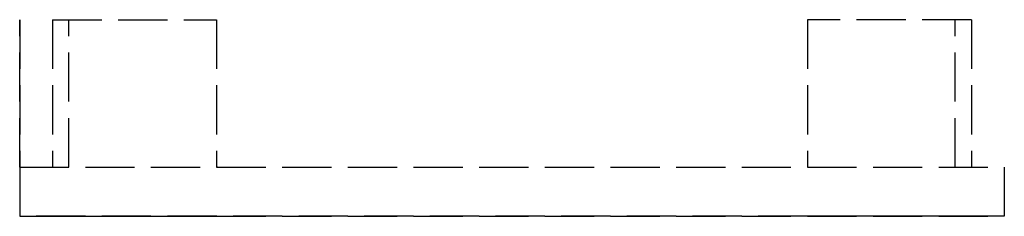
# Model space of a CAD drawing. Header units: millimetres. Extents: x -15 to 15, y -1.5 to 4.5.
import ezdxf

# ---------------------------------------------------------------- set-up
doc = ezdxf.new("R2010")
doc.units = ezdxf.units.MM
doc.header["$LTSCALE"] = 10
doc.linetypes.add('ALLCAD_Strich', pattern=[0.2, 0.15, -0.05])
for name, color, linetype in [('BESCH_KONT_sich_schn_ansi_2d', 40, 'Continuous'), ('BESCH_KONT_sich_schn_grun_2d', 10, 'Continuous'), ('BESCH_KONT_sich_schn_seit_2d', 160, 'Continuous')]:
    doc.layers.add(name, color=color, linetype=linetype)

msp = doc.modelspace()

# ---------------------------------------------------------------- linework, layer by layer
at = {"layer": 'BESCH_KONT_sich_schn_ansi_2d', "linetype": 'ALLCAD_Strich'}
for p, q in [((-15, -1.5), (15, -1.5)), ((-15, -1.5, 42), (-15, -1.5)), ((15, -1.5, 42), (-15, -1.5, 42)), ((-14, -1.5, 41), (-9, -1.5, 41)), ((-14, -1.5, 36), (-14, -1.5, 41)), ((-9, -1.5, 36), (-14, -1.5, 36)), ((-13.5, -1.5, 1), (-13.5, -1.5, 2)), ((-9, -1.5, 1), (-13.5, -1.5, 1)), ((-13.5, -1.5, 2), (-9, -1.5, 2)), ((-8.995, -1.5, 36.006), (-9, -1.5, 36.006)), ((-9, -1.5, 36.008), (-8.995, -1.5, 36.008)), ((-9, -1.5, 36), (-8.995, -1.5, 36)), ((-9, -1.5, 36.006), (-8.995, -1.5, 36.006)), ((-9, -1.5, 36.005), (-8.995, -1.5, 36.005)), ((-9, -1.5, 36.003), (-8.995, -1.5, 36.003)), ((-9, -1.5, 36.004), (-8.995, -1.5, 36.004)), ((-9, -1.5, 36.005), (-8.995, -1.5, 36.005)), ((-9, -1.5, 36.005), (-8.995, -1.5, 36.005)), ((-9, -1.5, 41), (-9, -1.5, 36.005)), ((-9, -1.5, 36.007), (-8.995, -1.5, 36.007)), ((-9, -1.5, 36.005), (-9, -1.5, 36.003)), ((-9, -1.5, 36.002), (-8.995, -1.5, 36.002)), ((-9, -1.5, 36), (-8.995, -1.5, 36)), ((-8.995, -1.5, 36.003), (-9, -1.5, 36.003)), ((-8.995, -1.5, 36.005), (-9, -1.5, 36.005)), ((-9, -1.5, 36.008), (-8.995, -1.5, 36.008)), ((-9, -1.5, 36.003), (-9, -1.5, 36)), ((-9, -1.5, 2), (-9, -1.5, 1)), ((-8.995, -1.5, 36.008), (-8.995, -1.5, 36.005)), ((-8.995, -1.5, 36.003), (-8.995, -1.5, 36.005)), ((-8.995, -1.5, 36.003), (-8.995, -1.5, 36)), ((9, -1.5, 1), (9, -1.5, 2)), ((13.5, -1.5, 1), (9, -1.5, 1)), ((9, -1.5, 2), (13.5, -1.5, 2)), ((9, -1.5, 36), (9, -1.5, 41)), ((14, -1.5, 36), (9, -1.5, 36)), ((9, -1.5, 41), (14, -1.5, 41)), ((13.5, -1.5, 2), (13.5, -1.5, 1)), ((14, -1.5, 41), (14, -1.5, 36)), ((15, -1.5), (15, -1.5, 42))]:
    msp.add_line(p, q, dxfattribs=at)
at = {"layer": 'BESCH_KONT_sich_schn_grun_2d', "linetype": 'ALLCAD_Strich'}
for p, q in [((-14, 4.5), (-14, 0)), ((-14, 4.5), (-9, 4.5)), ((-13.5, 0), (-13.5, 4.5)), ((-9, 4.5), (-9, 0)), ((9, 4.5), (9, 0)), ((14, 4.5), (9, 4.5)), ((13.5, 0), (13.5, 4.5)), ((14, 4.5), (14, 0)), ((-15, 0), (15, 0)), ((-15, 0), (-15, -1.5)), ((-9, 0.02), (-8.995, 0.02)), ((-9, 0.018), (-8.995, 0.018)), ((-9, 0.017), (-8.995, 0.017)), ((-9, 0.017), (-8.995, 0.017)), ((-9, 0.017), (-8.995, 0.017)), ((-9, 0.017), (-8.995, 0.017)), ((-9, 0.016), (-8.995, 0.016)), ((-9, 0.014), (-8.995, 0.014)), ((-9, 0.013), (-8.995, 0.013)), ((-9, 0.011), (-8.995, 0.011)), ((-9, 0.011), (-8.995, 0.011)), ((-9, 0.01), (-8.995, 0.01)), ((-8.995, 0.009), (-9, 0.009)), ((-9, 0.009), (-8.995, 0.009)), ((-9, 0.007), (-8.995, 0.007)), ((-9, 0.006), (-8.995, 0.006)), ((-9, 0.004), (-8.995, 0.004)), ((-9, 0.003), (-8.995, 0.003)), ((-9, 0.003), (-8.995, 0.003)), ((-9, 0.003), (-8.995, 0.003)), ((-9, 0.003), (-8.995, 0.003)), ((-9, 0.002), (-8.995, 0.002)), ((-8.995, 0.017), (-8.995, 0.02)), ((-8.995, 0.017), (-8.995, 0.017)), ((-8.995, 0.017), (-8.995, 0.014)), ((-8.995, 0.011), (-8.995, 0.013)), ((-8.995, 0.011), (-8.995, 0.007)), ((-8.995, 0.003), (-8.995, 0.006)), ((-8.995, 0.003), (-8.995, 0.003)), ((-8.995, 0.003), (-8.995, 0)), ((15, 0), (15, -1.5)), ((15, -1.5), (-15, -1.5))]:
    msp.add_line(p, q, dxfattribs=at)
at = {"layer": 'BESCH_KONT_sich_schn_seit_2d', "linetype": 'ALLCAD_Strich'}
for p, q in [((-15, 4.5, 36), (-15, 0, 36)), ((-15, 4.5, 41), (-15, 0, 41)), ((-15, 4.5, 36), (-15, 4.5, 41)), ((-15, 0, 2), (-15, 4.5, 2)), ((-15, 4.5, 2), (-15, 4.5, 1)), ((-15, 0, 1), (-15, 4.5, 1)), ((-15, 0.02, 36.005), (-15, 0.02, 36.003)), ((-15, 0.018, 36.003), (-15, 0.018, 36.005)), ((-15, 0.017, 36.008), (-15, 0.017, 36.008)), ((-15, 0.017, 36.007), (-15, 0.017, 36.007)), ((-15, 0.017, 36.002), (-15, 0.017, 36.002)), ((-15, 0.016, 36.005), (-15, 0.016, 36.003)), ((-15, 0.014, 36.003), (-15, 0.014, 36.005)), ((-15, 0.013, 36.006), (-15, 0.013, 36.005)), ((-15, 0.011, 36.003), (-15, 0.009, 36.003)), ((-15, 0.011, 36.005), (-15, 0.011, 36.005)), ((-15, 0.007, 36.008), (-15, 0.011, 36.008)), ((-15, 0.01, 36.006), (-15, 0.009, 36.006)), ((-15, 0.009, 36.004), (-15, 0.01, 36.004)), ((-15, 0.009, 36.003), (-15, 0.009, 36)), ((-15, 0.009, 36), (-15, 0.007, 36)), ((-15, 0.009, 36.006), (-15, 0.009, 36.004)), ((-15, 0.007, 36), (-15, 0.007, 36.008)), ((-15, 0.006, 36.005), (-15, 0.006, 36.003)), ((-15, 0.004, 36.003), (-15, 0.004, 36.005)), ((-15, 0.003, 36.008), (-15, 0.003, 36.008)), ((-15, 0.003, 36.007), (-15, 0.003, 36.007)), ((-15, 0.003, 36.002), (-15, 0.003, 36.002)), ((-15, 0.002, 36.005), (-15, 0.002, 36.003)), ((-15, 0), (-15, 0, 42)), ((-15, 0), (-15, -1.5)), ((-15, 0, 42), (-15, -1.5, 42)), ((-15, -1.5, 42), (-15, -1.5))]:
    msp.add_line(p, q, dxfattribs=at)
at = {"layer": 'BESCH_KONT_sich_schn_seit_2d', "linetype": 'ALLCAD_Strich', "extrusion": (-1, 0, 0)}
for centre, radius, start, end in [((-0.017, 36.005, 15), 0.00271, 90, 180), ((-0.017, 36.003, 15), 0.00271, 180, 270), ((-0.017, 36.003, 15), 0.00271, 270, 0), ((-0.017, 36.005, 15), 0.00271, 360, 90), ((-0.011, 36.006, 15), 0.00217, 90, 180), ((-0.011, 36.005, 15), 0.00217, 180, 270), ((-0.003, 36.003, 15), 0.00271, 180, 270), ((-0.003, 36.005, 15), 0.00271, 90, 180), ((-0.003, 36.005, 15), 0.00271, 360, 90), ((-0.003, 36.003, 15), 0.00271, 270, 0)]:
    msp.add_arc(centre, radius, start, end, dxfattribs=at)
at = {"layer": 'BESCH_KONT_sich_schn_seit_2d', "linetype": 'ALLCAD_Strich', "extrusion": (1, 0, 0)}
for centre, radius, start, end in [((0.017, 36.005, -15), 0.00116, 360, 90), ((0.017, 36.003, -15), 0.00116, 270, 0), ((0.017, 36.005, -15), 0.00116, 90, 180), ((0.017, 36.003, -15), 0.00116, 180, 270), ((0.01, 36.005, -15), 0.00093, 270, 0), ((0.01, 36.005, -15), 0.00093, 360, 90), ((0.003, 36.005, -15), 0.00116, 360, 90), ((0.003, 36.003, -15), 0.00116, 270, 0), ((0.003, 36.005, -15), 0.00116, 90, 180), ((0.003, 36.003, -15), 0.00116, 180, 270)]:
    msp.add_arc(centre, radius, start, end, dxfattribs=at)

doc.saveas('drawing.dxf')
